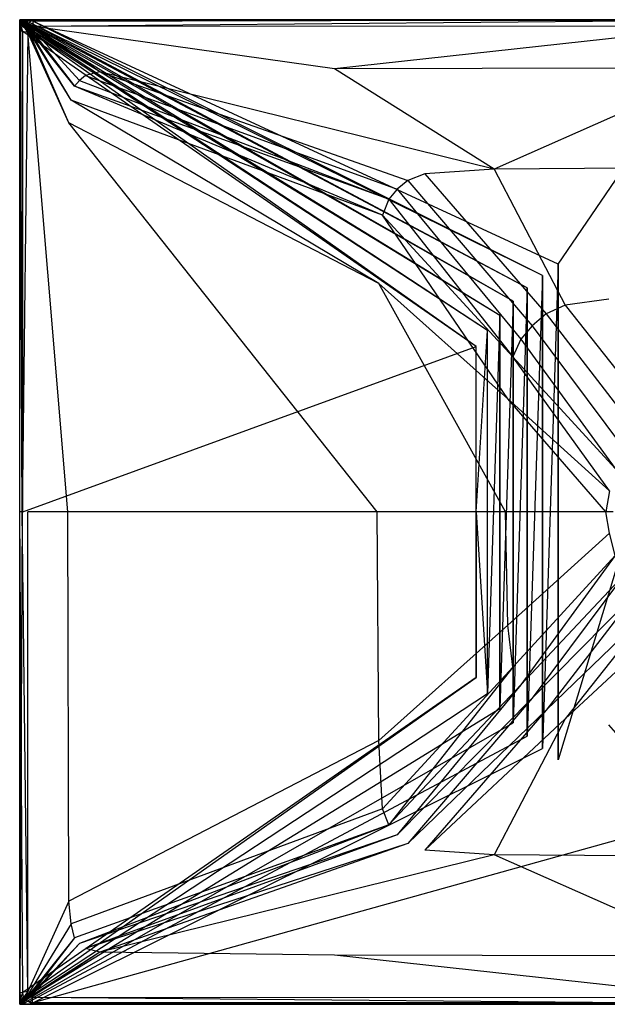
# Model space of a CAD drawing. Extents: x 0 to 1, y -0.7 to 0.
# Tile 1 of 14: x 0 to 0.42, y -0.7 to 0. Entities that reach past the tile are written whole.
import ezdxf

# ---------------------------------------------------------------- set-up
doc = ezdxf.new("R2010")
doc.units = 0
doc.layers.add('L0_GRUPPE_28___REPLACEMTFOREMPT', color=7, linetype='CONTINUOUS')

msp = doc.modelspace()

# ---------------------------------------------------------------- linework, layer by layer
at = {"layer": 'L0_GRUPPE_28___REPLACEMTFOREMPT', "color": 8}
for points, invisible_edges in [([(0, 0, 0.038175), (0.001664, 0, 0.001415), (0, 0, 0.001415), (0, 0, 0.038175)], 13), ([(0.001664, 0, 0.001415), (0, 0, 0.038175), (0.001664, 0, 0.038175), (0.001664, 0, 0.001415)], 14), ([(0, -0.001223, 0.038175), (0, 0, 0.001415), (0, -0.001321, 0.001415), (0, -0.001223, 0.038175)], 13), ([(0, 0, 0.001415), (0, -0.001223, 0.038175), (0, 0, 0.038175), (0, 0, 0.001415)], 14), ([(0, 0, 0.00053), (0.003373, -0.004302, 0.00053), (0, -0.001321, 0.00053), (0, 0, 0.00053)], 13), ([(0.003373, -0.004302, 0.00053), (0, 0, 0.00053), (0.004258, -0.003235, 0.00053), (0.003373, -0.004302, 0.00053)], 14), ([(0.001664, 0, 0.00053), (0.004258, -0.003235, 0.00053), (0, 0, 0.00053), (0.001664, 0, 0.00053)], 13), ([(0, 0, 0.001415), (0, -0.001321, 0.00053), (0, -0.001321, 0.001415), (0, 0, 0.001415)], 13), ([(0, -0.001321, 0.00053), (0, 0, 0.001415), (0, 0, 0.00053), (0, -0.001321, 0.00053)], 14), ([(0, 0, 0.038175), (0, -0.001223, 0.038175), (0, -0.001221, 0.038831), (0, 0, 0.038175)], 14), ([(0.000658, -0.000496, 0.038831), (0, 0, 0.038175), (0, -0.001221, 0.038831), (0.000658, -0.000496, 0.038831)], 14), ([(0, 0, 0.001415), (0.001664, 0, 0.00053), (0, 0, 0.00053), (0, 0, 0.001415)], 13), ([(0.001664, 0, 0.00053), (0, 0, 0.001415), (0.001664, 0, 0.001415), (0.001664, 0, 0.00053)], 14), ([(0.000658, -0.000496, 0.038831), (0.001664, 0, 0.038175), (0, 0, 0.038175), (0.000658, -0.000496, 0.038831)], 14), ([(0.001764, -0.001383, 0.038964), (0.001664, 0, 0.038831), (0.000658, -0.000496, 0.038831), (0.001764, -0.001383, 0.038964)], 14), ([(0.001664, 0, 0.038831), (0.001664, 0, 0.038175), (0.000658, -0.000496, 0.038831), (0.001664, 0, 0.038831)], 14), ([(0.001664, 0, 0.038175), (0.002267, 0, 0.001415), (0.001664, 0, 0.001415), (0.001664, 0, 0.038175)], 13), ([(0.002267, 0, 0.001415), (0.001664, 0, 0.038175), (0.002267, 0, 0.038175), (0.002267, 0, 0.001415)], 14), ([(0.001874, -0.00072, 0.038964), (0.001664, 0, 0.038831), (0.001764, -0.001383, 0.038964), (0.001874, -0.00072, 0.038964)], 14), ([(0.001874, -0.00072, 0.038964), (0.002267, 0, 0.038831), (0.001664, 0, 0.038831), (0.001874, -0.00072, 0.038964)], 13), ([(0.002267, 0, 0.00053), (0.005321, -0.002346, 0.00053), (0.001664, 0, 0.00053), (0.002267, 0, 0.00053)], 13), ([(0.004258, -0.003235, 0.00053), (0.001664, 0, 0.00053), (0.005321, -0.002346, 0.00053), (0.004258, -0.003235, 0.00053)], 14), ([(0.001664, 0, 0.001415), (0.002267, 0, 0.00053), (0.001664, 0, 0.00053), (0.001664, 0, 0.001415)], 13), ([(0.002267, 0, 0.00053), (0.001664, 0, 0.001415), (0.002267, 0, 0.001415), (0.002267, 0, 0.00053)], 14), ([(0.001664, 0, 0.038831), (0.002267, 0, 0.038175), (0.001664, 0, 0.038175), (0.001664, 0, 0.038831)], 13), ([(0.002267, 0, 0.038175), (0.001664, 0, 0.038831), (0.002267, 0, 0.038831), (0.002267, 0, 0.038175)], 14), ([(0.002267, 0, 0.038831), (0.001874, -0.00072, 0.038964), (0.00241, -0.000661, 0.038964), (0.002267, 0, 0.038831)], 14), ([(0.002267, 0, 0.038831), (0.009294, 0, 0.038175), (0.002267, 0, 0.038175), (0.002267, 0, 0.038831)], 13), ([(0.009294, 0, 0.038175), (0.002267, 0, 0.038831), (0.009294, 0, 0.038831), (0.009294, 0, 0.038175)], 14), ([(0.00241, -0.000661, 0.038964), (0.009294, 0, 0.038831), (0.002267, 0, 0.038831), (0.00241, -0.000661, 0.038964)], 13), ([(0.005321, -0.002346, 0.00053), (0.002267, 0, 0.00053), (0.006424, -0.00175, 0.00053), (0.005321, -0.002346, 0.00053)], 14), ([(0.009294, 0, 0.00053), (0.006424, -0.00175, 0.00053), (0.002267, 0, 0.00053), (0.009294, 0, 0.00053)], 13), ([(0.002267, 0, 0.001415), (0.009294, 0, 0.00053), (0.002267, 0, 0.00053), (0.002267, 0, 0.001415)], 13), ([(0.009294, 0, 0.00053), (0.002267, 0, 0.001415), (0.009294, 0, 0.001415), (0.009294, 0, 0.00053)], 14), ([(0.002267, 0, 0.038175), (0.009294, 0, 0.001415), (0.002267, 0, 0.001415), (0.002267, 0, 0.038175)], 13), ([(0.009294, 0, 0.001415), (0.002267, 0, 0.038175), (0.009294, 0, 0.038175), (0.009294, 0, 0.001415)], 14), ([(0.009294, 0, 0.038831), (0.00241, -0.000661, 0.038964), (0.009227, -0.000563, 0.038952), (0.009294, 0, 0.038831)], 14), ([(0.006424, -0.00175, 0.00053), (0.009294, 0, 0.00053), (0.009391, -0.001098, 0.00053), (0.006424, -0.00175, 0.00053)], 14), ([(0.5, -0.000541, 0.039046), (0.009294, 0, 0.038831), (0.009227, -0.000563, 0.038952), (0.5, -0.000541, 0.039046)], 13), ([(0.009294, 0, 0.038175), (0.5, 0, 0.001415), (0.009294, 0, 0.001415), (0.009294, 0, 0.038175)], 13), ([(0.5, 0, 0.001415), (0.009294, 0, 0.038175), (0.5, 0, 0.038277), (0.5, 0, 0.001415)], 14), ([(0.009294, 0, 0.038831), (0.5, -0.000541, 0.039046), (0.5, 0, 0.038936), (0.009294, 0, 0.038831)], 14), ([(0.5, 0, 0.00053), (0.009391, -0.001098, 0.00053), (0.009294, 0, 0.00053), (0.5, 0, 0.00053)], 13), ([(0.009294, 0, 0.001415), (0.5, 0, 0.00053), (0.009294, 0, 0.00053), (0.009294, 0, 0.001415)], 13), ([(0.5, 0, 0.00053), (0.009294, 0, 0.001415), (0.5, 0, 0.001415), (0.5, 0, 0.00053)], 14), ([(0.009294, 0, 0.038831), (0.5, 0, 0.038277), (0.009294, 0, 0.038175), (0.009294, 0, 0.038831)], 13), ([(0.5, 0, 0.038277), (0.009294, 0, 0.038831), (0.5, 0, 0.038936), (0.5, 0, 0.038277)], 14), ([(0.009391, -0.001098, 0.00053), (0.5, 0, 0.00053), (0.5, -0.001098, 0.00053), (0.009391, -0.001098, 0.00053)], 14), ([(0.001173, -0.001431, 0.038964), (0.000658, -0.000496, 0.038831), (0, -0.001221, 0.038831), (0.001173, -0.001431, 0.038964)], 14), ([(0.00088, -0.002284, 0.038964), (0, -0.001221, 0.038831), (0, -0.002151, 0.038831), (0.00088, -0.002284, 0.038964)], 14), ([(0.001173, -0.001431, 0.038964), (0, -0.001221, 0.038831), (0.00088, -0.002284, 0.038964), (0.001173, -0.001431, 0.038964)], 14), ([(0, -0.001221, 0.038831), (0, -0.002151, 0.038175), (0, -0.002151, 0.038831), (0, -0.001221, 0.038831)], 13), ([(0, -0.002151, 0.038175), (0, -0.001221, 0.038831), (0, -0.001223, 0.038175), (0, -0.002151, 0.038175)], 14), ([(0, -0.001223, 0.038175), (0, -0.002151, 0.001415), (0, -0.002151, 0.038175), (0, -0.001223, 0.038175)], 13), ([(0, -0.002151, 0.001415), (0, -0.001223, 0.038175), (0, -0.001321, 0.001415), (0, -0.002151, 0.001415)], 14), ([(0, -0.001321, 0.00053), (0.002784, -0.005401, 0.00053), (0, -0.002151, 0.00053), (0, -0.001321, 0.00053)], 13), ([(0.002784, -0.005401, 0.00053), (0, -0.001321, 0.00053), (0.003373, -0.004302, 0.00053), (0.002784, -0.005401, 0.00053)], 14), ([(0, -0.001321, 0.001415), (0, -0.002151, 0.00053), (0, -0.002151, 0.001415), (0, -0.001321, 0.001415)], 13), ([(0, -0.002151, 0.00053), (0, -0.001321, 0.001415), (0, -0.001321, 0.00053), (0, -0.002151, 0.00053)], 14), ([(0, -0.002151, 0.038175), (0, -0.008195, 0.001415), (0, -0.008195, 0.038175), (0, -0.002151, 0.038175)], 13), ([(0, -0.008195, 0.001415), (0, -0.002151, 0.038175), (0, -0.002151, 0.001415), (0, -0.008195, 0.001415)], 14), ([(0.000752, -0.00814, 0.038952), (0, -0.002151, 0.038831), (0, -0.008195, 0.038831), (0.000752, -0.00814, 0.038952)], 13), ([(0, -0.002151, 0.038831), (0.000752, -0.00814, 0.038952), (0.00088, -0.002284, 0.038964), (0, -0.002151, 0.038831)], 14), ([(0, -0.002151, 0.00053), (0.002229, -0.008281, 0.00053), (0, -0.008195, 0.00053), (0, -0.002151, 0.00053)], 13), ([(0.002229, -0.008281, 0.00053), (0, -0.002151, 0.00053), (0.002784, -0.005401, 0.00053), (0.002229, -0.008281, 0.00053)], 14), ([(0, -0.002151, 0.001415), (0, -0.008195, 0.00053), (0, -0.008195, 0.001415), (0, -0.002151, 0.001415)], 13), ([(0, -0.008195, 0.00053), (0, -0.002151, 0.001415), (0, -0.002151, 0.00053), (0, -0.008195, 0.00053)], 14), ([(0, -0.002151, 0.038831), (0, -0.008195, 0.038175), (0, -0.008195, 0.038831), (0, -0.002151, 0.038831)], 13), ([(0, -0.008195, 0.038175), (0, -0.002151, 0.038831), (0, -0.002151, 0.038175), (0, -0.008195, 0.038175)], 14), ([(0.001764, -0.001383, 0.038964), (0.000658, -0.000496, 0.038831), (0.001173, -0.001431, 0.038964), (0.001764, -0.001383, 0.038964)], 14), ([(0.005742, -0.009108, 0.039895), (0.00088, -0.002284, 0.038964), (0.000752, -0.00814, 0.038952), (0.005742, -0.009108, 0.039895)], 13), ([(0.006349, -0.007665, 0.04), (0.001173, -0.001431, 0.038964), (0.00088, -0.002284, 0.038964), (0.006349, -0.007665, 0.04)], 14), ([(0.00088, -0.002284, 0.038964), (0.005742, -0.009108, 0.039895), (0.006349, -0.007665, 0.04), (0.00088, -0.002284, 0.038964)], 14), ([(0.006766, -0.006928, 0.04), (0.001764, -0.001383, 0.038964), (0.001173, -0.001431, 0.038964), (0.006766, -0.006928, 0.04)], 14), ([(0.006766, -0.006928, 0.04), (0.001173, -0.001431, 0.038964), (0.006349, -0.007665, 0.04), (0.006766, -0.006928, 0.04)], 14), ([(0.007391, -0.006297, 0.04), (0.001874, -0.00072, 0.038964), (0.001764, -0.001383, 0.038964), (0.007391, -0.006297, 0.04)], 14), ([(0.007391, -0.006297, 0.04), (0.001764, -0.001383, 0.038964), (0.006766, -0.006928, 0.04), (0.007391, -0.006297, 0.04)], 14), ([(0.008022, -0.005767, 0.04), (0.00241, -0.000661, 0.038964), (0.001874, -0.00072, 0.038964), (0.008022, -0.005767, 0.04)], 14), ([(0.008022, -0.005767, 0.04), (0.001874, -0.00072, 0.038964), (0.007391, -0.006297, 0.04), (0.008022, -0.005767, 0.04)], 14), ([(0.002784, -0.005401, 0.00053), (0.324113, -0.232226, 0.00053), (0.002229, -0.008281, 0.00053), (0.002784, -0.005401, 0.00053)], 13), ([(0.009227, -0.000563, 0.038952), (0.00241, -0.000661, 0.038964), (0.00876, -0.005347, 0.04), (0.009227, -0.000563, 0.038952)], 14), ([(0.00876, -0.005347, 0.04), (0.00241, -0.000661, 0.038964), (0.008022, -0.005767, 0.04), (0.00876, -0.005347, 0.04)], 14), ([(0.003373, -0.004302, 0.00053), (0.332176, -0.220949, 0.00053), (0.002784, -0.005401, 0.00053), (0.003373, -0.004302, 0.00053)], 13), ([(0.324113, -0.232226, 0.00053), (0.002784, -0.005401, 0.00053), (0.332176, -0.220949, 0.00053), (0.324113, -0.232226, 0.00053)], 14), ([(0.004258, -0.003235, 0.00053), (0.340957, -0.210226, 0.00053), (0.003373, -0.004302, 0.00053), (0.004258, -0.003235, 0.00053)], 13), ([(0.332176, -0.220949, 0.00053), (0.003373, -0.004302, 0.00053), (0.340957, -0.210226, 0.00053), (0.332176, -0.220949, 0.00053)], 14), ([(0.005321, -0.002346, 0.00053), (0.350419, -0.2001, 0.00053), (0.004258, -0.003235, 0.00053), (0.005321, -0.002346, 0.00053)], 13), ([(0.340957, -0.210226, 0.00053), (0.004258, -0.003235, 0.00053), (0.350419, -0.2001, 0.00053), (0.340957, -0.210226, 0.00053)], 14), ([(0.006424, -0.00175, 0.00053), (0.360521, -0.190617, 0.00053), (0.005321, -0.002346, 0.00053), (0.006424, -0.00175, 0.00053)], 13), ([(0.350419, -0.2001, 0.00053), (0.005321, -0.002346, 0.00053), (0.360521, -0.190617, 0.00053), (0.350419, -0.2001, 0.00053)], 14), ([(0.03653, -0.05716, 0.03646), (0.006766, -0.006928, 0.04), (0.006349, -0.007665, 0.04), (0.03653, -0.05716, 0.03646)], 14), ([(0.009391, -0.001098, 0.00053), (0.371221, -0.181816, 0.00053), (0.006424, -0.00175, 0.00053), (0.009391, -0.001098, 0.00053)], 13), ([(0.360521, -0.190617, 0.00053), (0.006424, -0.00175, 0.00053), (0.371221, -0.181816, 0.00053), (0.360521, -0.190617, 0.00053)], 14), ([(0.038989, -0.047144, 0.036473), (0.007391, -0.006297, 0.04), (0.006766, -0.006928, 0.04), (0.038989, -0.047144, 0.036473)], 13), ([(0.038989, -0.047144, 0.036473), (0.006766, -0.006928, 0.04), (0.03653, -0.05716, 0.03646), (0.038989, -0.047144, 0.036473)], 14), ([(0.042409, -0.043116, 0.036475), (0.008022, -0.005767, 0.04), (0.007391, -0.006297, 0.04), (0.042409, -0.043116, 0.036475)], 13), ([(0.007391, -0.006297, 0.04), (0.038989, -0.047144, 0.036473), (0.042409, -0.043116, 0.036475), (0.007391, -0.006297, 0.04)], 14), ([(0.057021, -0.036957, 0.036497), (0.00876, -0.005347, 0.04), (0.008022, -0.005767, 0.04), (0.057021, -0.036957, 0.036497)], 14), ([(0.008022, -0.005767, 0.04), (0.042409, -0.043116, 0.036475), (0.046634, -0.039628, 0.036472), (0.008022, -0.005767, 0.04)], 14), ([(0.057021, -0.036957, 0.036497), (0.008022, -0.005767, 0.04), (0.046634, -0.039628, 0.036472), (0.057021, -0.036957, 0.036497)], 14), ([(0.010101, -0.004734, 0.039896), (0.009227, -0.000563, 0.038952), (0.00876, -0.005347, 0.04), (0.010101, -0.004734, 0.039896)], 14), ([(0.057021, -0.036957, 0.036497), (0.010101, -0.004734, 0.039896), (0.00876, -0.005347, 0.04), (0.057021, -0.036957, 0.036497)], 14), ([(0.5, -0.000541, 0.039046), (0.009227, -0.000563, 0.038952), (0.010101, -0.004734, 0.039896), (0.5, -0.000541, 0.039046)], 14), ([(0.371221, -0.181816, 0.00053), (0.009391, -0.001098, 0.00053), (0.382472, -0.173736, 0.00053), (0.371221, -0.181816, 0.00053)], 14), ([(0.5, -0.001098, 0.00053), (0.382472, -0.173736, 0.00053), (0.009391, -0.001098, 0.00053), (0.5, -0.001098, 0.00053)], 13), ([(0.5, -0.000541, 0.039046), (0.010101, -0.004734, 0.039896), (0.5, -0.004525, 0.039896), (0.5, -0.000541, 0.039046)], 14), ([(0.5, -0.004525, 0.039896), (0.010101, -0.004734, 0.039896), (0.22349, -0.035036, 0.036461), (0.5, -0.004525, 0.039896)], 14), ([(0.22349, -0.035036, 0.036461), (0.010101, -0.004734, 0.039896), (0.057021, -0.036957, 0.036497), (0.22349, -0.035036, 0.036461)], 14), ([(0.5, -0.004525, 0.039896), (0.22349, -0.035036, 0.036461), (0.5, -0.034205, 0.036459), (0.5, -0.004525, 0.039896)], 14), ([(0.382472, -0.173736, 0.00053), (0.5, -0.001098, 0.00053), (0.5, -0.138006, 0.00053), (0.382472, -0.173736, 0.00053)], 14), ([(0.001683, -0.349995, 0.038952), (0.000752, -0.00814, 0.038952), (0, -0.008195, 0.038831), (0.001683, -0.349995, 0.038952)], 14), ([(0.001683, -0.349995, 0.038952), (0, -0.008195, 0.038831), (0, -0.349995, 0.038831), (0.001683, -0.349995, 0.038952)], 14), ([(0, -0.008195, 0.038175), (0, -0.349995, 0.001415), (0, -0.349995, 0.038174), (0, -0.008195, 0.038175)], 13), ([(0, -0.349995, 0.001415), (0, -0.008195, 0.038175), (0, -0.008195, 0.001415), (0, -0.349995, 0.001415)], 14), ([(0, -0.008195, 0.00053), (0.002229, -0.349995, 0.00053), (0, -0.349995, 0.00053), (0, -0.008195, 0.00053)], 13), ([(0.002229, -0.349995, 0.00053), (0, -0.008195, 0.00053), (0.002229, -0.008281, 0.00053), (0.002229, -0.349995, 0.00053)], 14), ([(0, -0.008195, 0.001415), (0, -0.349995, 0.00053), (0, -0.349995, 0.001415), (0, -0.008195, 0.001415)], 13), ([(0, -0.349995, 0.00053), (0, -0.008195, 0.001415), (0, -0.008195, 0.00053), (0, -0.349995, 0.00053)], 14), ([(0, -0.008195, 0.038831), (0, -0.349995, 0.038174), (0, -0.349995, 0.038831), (0, -0.008195, 0.038831)], 13), ([(0, -0.349995, 0.038174), (0, -0.008195, 0.038831), (0, -0.008195, 0.038175), (0, -0.349995, 0.038174)], 14), ([(0.005742, -0.009108, 0.039895), (0.000752, -0.00814, 0.038952), (0.001683, -0.349995, 0.038952), (0.005742, -0.009108, 0.039895)], 14), ([(0.005742, -0.009108, 0.039895), (0.001683, -0.349995, 0.038952), (0.005734, -0.349995, 0.039895), (0.005742, -0.009108, 0.039895)], 14), ([(0.324113, -0.232226, 0.00053), (0.002229, -0.349995, 0.00053), (0.002229, -0.008281, 0.00053), (0.324113, -0.232226, 0.00053)], 13), ([(0.034251, -0.349995, 0.036396), (0.005742, -0.009108, 0.039895), (0.005734, -0.349995, 0.039895), (0.034251, -0.349995, 0.036396)], 14), ([(0.0349, -0.073375, 0.036397), (0.006349, -0.007665, 0.04), (0.005742, -0.009108, 0.039895), (0.0349, -0.073375, 0.036397)], 14), ([(0.0349, -0.073375, 0.036397), (0.005742, -0.009108, 0.039895), (0.034251, -0.349995, 0.036396), (0.0349, -0.073375, 0.036397)], 14), ([(0.03653, -0.05716, 0.03646), (0.006349, -0.007665, 0.04), (0.0349, -0.073375, 0.036397), (0.03653, -0.05716, 0.03646)], 14), ([(0.5, -0.034205, 0.036459), (0.22349, -0.035036, 0.036461), (0.336896, -0.106317, 0.033264), (0.5, -0.034205, 0.036459)], 14), ([(0.5, -0.034205, 0.036459), (0.336896, -0.106317, 0.033264), (0.5, -0.104899, 0.033261), (0.5, -0.034205, 0.036459)], 14), ([(0.268149, -0.120516, 0.033193), (0.046634, -0.039628, 0.036472), (0.042409, -0.043116, 0.036475), (0.268149, -0.120516, 0.033193)], 13), ([(0.275701, -0.114278, 0.033188), (0.057021, -0.036957, 0.036497), (0.046634, -0.039628, 0.036472), (0.275701, -0.114278, 0.033188)], 13), ([(0.046634, -0.039628, 0.036472), (0.268149, -0.120516, 0.033193), (0.275701, -0.114278, 0.033188), (0.046634, -0.039628, 0.036472)], 14), ([(0.336896, -0.106317, 0.033264), (0.22349, -0.035036, 0.036461), (0.057021, -0.036957, 0.036497), (0.336896, -0.106317, 0.033264)], 14), ([(0.057021, -0.036957, 0.036497), (0.275701, -0.114278, 0.033188), (0.287742, -0.109556, 0.033248), (0.057021, -0.036957, 0.036497)], 14), ([(0.336896, -0.106317, 0.033264), (0.057021, -0.036957, 0.036497), (0.287742, -0.109556, 0.033248), (0.336896, -0.106317, 0.033264)], 14), ([(0.257794, -0.138998, 0.033179), (0.038989, -0.047144, 0.036473), (0.03653, -0.05716, 0.03646), (0.257794, -0.138998, 0.033179)], 14), ([(0.2621, -0.127699, 0.033189), (0.042409, -0.043116, 0.036475), (0.038989, -0.047144, 0.036473), (0.2621, -0.127699, 0.033189)], 13), ([(0.2621, -0.127699, 0.033189), (0.038989, -0.047144, 0.036473), (0.257794, -0.138998, 0.033179), (0.2621, -0.127699, 0.033189)], 14), ([(0.042409, -0.043116, 0.036475), (0.2621, -0.127699, 0.033189), (0.268149, -0.120516, 0.033193), (0.042409, -0.043116, 0.036475)], 14), ([(0.255087, -0.187439, 0.033141), (0.03653, -0.05716, 0.03646), (0.0349, -0.073375, 0.036397), (0.255087, -0.187439, 0.033141)], 14), ([(0.257794, -0.138998, 0.033179), (0.03653, -0.05716, 0.03646), (0.255087, -0.187439, 0.033141), (0.257794, -0.138998, 0.033179)], 14), ([(0.253924, -0.349995, 0.033138), (0.0349, -0.073375, 0.036397), (0.034251, -0.349995, 0.036396), (0.253924, -0.349995, 0.033138)], 14), ([(0.255087, -0.187439, 0.033141), (0.0349, -0.073375, 0.036397), (0.253924, -0.349995, 0.033138), (0.255087, -0.187439, 0.033141)], 14), ([(0.5, -0.104899, 0.033261), (0.336896, -0.106317, 0.033264), (0.418414, -0.198706, 0.030831), (0.5, -0.104899, 0.033261)], 14), ([(0.374011, -0.209219, 0.030686), (0.287742, -0.109556, 0.033248), (0.275701, -0.114278, 0.033188), (0.374011, -0.209219, 0.030686)], 13), ([(0.387523, -0.202948, 0.030773), (0.336896, -0.106317, 0.033264), (0.287742, -0.109556, 0.033248), (0.387523, -0.202948, 0.030773)], 13), ([(0.287742, -0.109556, 0.033248), (0.374011, -0.209219, 0.030686), (0.387523, -0.202948, 0.030773), (0.287742, -0.109556, 0.033248)], 14), ([(0.336896, -0.106317, 0.033264), (0.387523, -0.202948, 0.030773), (0.418414, -0.198706, 0.030831), (0.336896, -0.106317, 0.033264)], 14), ([(0.363939, -0.217595, 0.030693), (0.275701, -0.114278, 0.033188), (0.268149, -0.120516, 0.033193), (0.363939, -0.217595, 0.030693)], 13), ([(0.275701, -0.114278, 0.033188), (0.363939, -0.217595, 0.030693), (0.374011, -0.209219, 0.030686), (0.275701, -0.114278, 0.033188)], 14), ([(0.355866, -0.227156, 0.030687), (0.268149, -0.120516, 0.033193), (0.2621, -0.127699, 0.033189), (0.355866, -0.227156, 0.030687)], 13), ([(0.268149, -0.120516, 0.033193), (0.355866, -0.227156, 0.030687), (0.363939, -0.217595, 0.030693), (0.268149, -0.120516, 0.033193)], 14), ([(0.35016, -0.239628, 0.030682), (0.2621, -0.127699, 0.033189), (0.257794, -0.138998, 0.033179), (0.35016, -0.239628, 0.030682)], 13), ([(0.2621, -0.127699, 0.033189), (0.35016, -0.239628, 0.030682), (0.355866, -0.227156, 0.030687), (0.2621, -0.127699, 0.033189)], 14), ([(0.346652, -0.26945, 0.030662), (0.257794, -0.138998, 0.033179), (0.255087, -0.187439, 0.033141), (0.346652, -0.26945, 0.030662)], 14), ([(0.35016, -0.239628, 0.030682), (0.257794, -0.138998, 0.033179), (0.346652, -0.26945, 0.030662), (0.35016, -0.239628, 0.030682)], 14), ([(0.382472, -0.526255, 0.00053), (0.382472, -0.173736, 0.00053), (0.5, -0.138006, 0.00053), (0.382472, -0.526255, 0.00053)], 10), ([(0.382472, -0.526255, 0.00053), (0.5, -0.138006, 0.00053), (0.5, -0.561985, 0.00053), (0.382472, -0.526255, 0.00053)], 13), ([(0.371221, -0.518174, 0.00053), (0.371221, -0.181816, 0.00053), (0.382472, -0.173736, 0.00053), (0.371221, -0.518174, 0.00053)], 10), ([(0.371221, -0.518174, 0.00053), (0.382472, -0.173736, 0.00053), (0.382472, -0.526255, 0.00053), (0.371221, -0.518174, 0.00053)], 13), ([(0.360521, -0.509374, 0.00053), (0.360521, -0.190617, 0.00053), (0.371221, -0.181816, 0.00053), (0.360521, -0.509374, 0.00053)], 10), ([(0.360521, -0.509374, 0.00053), (0.371221, -0.181816, 0.00053), (0.371221, -0.518174, 0.00053), (0.360521, -0.509374, 0.00053)], 13), ([(0.345034, -0.349995, 0.030657), (0.255087, -0.187439, 0.033141), (0.253924, -0.349995, 0.033138), (0.345034, -0.349995, 0.030657)], 14), ([(0.346652, -0.26945, 0.030662), (0.255087, -0.187439, 0.033141), (0.345034, -0.349995, 0.030657), (0.346652, -0.26945, 0.030662)], 14), ([(0.350419, -0.49989, 0.00053), (0.350419, -0.2001, 0.00053), (0.360521, -0.190617, 0.00053), (0.350419, -0.49989, 0.00053)], 10), ([(0.350419, -0.49989, 0.00053), (0.360521, -0.190617, 0.00053), (0.360521, -0.509374, 0.00053), (0.350419, -0.49989, 0.00053)], 13), ([(0.340957, -0.489765, 0.00053), (0.340957, -0.210226, 0.00053), (0.350419, -0.2001, 0.00053), (0.340957, -0.489765, 0.00053)], 10), ([(0.340957, -0.489765, 0.00053), (0.350419, -0.2001, 0.00053), (0.350419, -0.49989, 0.00053), (0.340957, -0.489765, 0.00053)], 13), ([(0.451437, -0.283951, 0.028717), (0.387523, -0.202948, 0.030773), (0.374011, -0.209219, 0.030686), (0.451437, -0.283951, 0.028717)], 13), ([(0.466268, -0.276553, 0.028821), (0.418414, -0.198706, 0.030831), (0.387523, -0.202948, 0.030773), (0.466268, -0.276553, 0.028821)], 13), ([(0.387523, -0.202948, 0.030773), (0.451437, -0.283951, 0.028717), (0.466268, -0.276553, 0.028821), (0.387523, -0.202948, 0.030773)], 14), ([(0.439493, -0.294447, 0.028717), (0.374011, -0.209219, 0.030686), (0.363939, -0.217595, 0.030693), (0.439493, -0.294447, 0.028717)], 13), ([(0.374011, -0.209219, 0.030686), (0.439493, -0.294447, 0.028717), (0.451437, -0.283951, 0.028717), (0.374011, -0.209219, 0.030686)], 14), ([(0.332176, -0.479041, 0.00053), (0.332176, -0.220949, 0.00053), (0.340957, -0.210226, 0.00053), (0.332176, -0.479041, 0.00053)], 10), ([(0.332176, -0.479041, 0.00053), (0.340957, -0.210226, 0.00053), (0.340957, -0.489765, 0.00053), (0.332176, -0.479041, 0.00053)], 13), ([(0.332176, -0.220949, 0.00053), (0.324116, -0.349995, 0.00053), (0.324113, -0.232226, 0.00053), (0.332176, -0.220949, 0.00053)], 13), ([(0.332176, -0.479041, 0.00053), (0.324116, -0.349995, 0.00053), (0.332176, -0.220949, 0.00053), (0.332176, -0.479041, 0.00053)], 13), ([(0.429638, -0.305643, 0.028717), (0.363939, -0.217595, 0.030693), (0.355866, -0.227156, 0.030687), (0.429638, -0.305643, 0.028717)], 13), ([(0.363939, -0.217595, 0.030693), (0.429638, -0.305643, 0.028717), (0.439493, -0.294447, 0.028717), (0.363939, -0.217595, 0.030693)], 14), ([(0.42287, -0.319038, 0.028717), (0.355866, -0.227156, 0.030687), (0.35016, -0.239628, 0.030682), (0.42287, -0.319038, 0.028717)], 13), ([(0.355866, -0.227156, 0.030687), (0.42287, -0.319038, 0.028717), (0.429638, -0.305643, 0.028717), (0.355866, -0.227156, 0.030687)], 14), ([(0.002229, -0.349995, 0.00053), (0.324113, -0.232226, 0.00053), (0.324116, -0.349995, 0.00053), (0.002229, -0.349995, 0.00053)], 14), ([(0.418988, -0.334933, 0.028717), (0.35016, -0.239628, 0.030682), (0.346652, -0.26945, 0.030662), (0.418988, -0.334933, 0.028717)], 14), ([(0.42287, -0.319038, 0.028717), (0.35016, -0.239628, 0.030682), (0.418988, -0.334933, 0.028717), (0.42287, -0.319038, 0.028717)], 14), ([(0.4163, -0.349995, 0.028717), (0.346652, -0.26945, 0.030662), (0.345034, -0.349995, 0.030657), (0.4163, -0.349995, 0.028717)], 14), ([(0.418988, -0.334933, 0.028717), (0.346652, -0.26945, 0.030662), (0.4163, -0.349995, 0.028717), (0.418988, -0.334933, 0.028717)], 14), ([(0.421576, -0.349995, 0.028612), (0.418988, -0.334933, 0.028717), (0.4163, -0.349995, 0.028717), (0.421576, -0.349995, 0.028612)], 13), ([(0.001683, -0.349995, 0.038952), (0, -0.691805, 0.038301), (0.000752, -0.69186, 0.038422), (0.001683, -0.349995, 0.038952)], 14), ([(0.001683, -0.349995, 0.038952), (0, -0.349995, 0.038831), (0, -0.691805, 0.038301), (0.001683, -0.349995, 0.038952)], 14), ([(0, -0.349995, 0.038831), (0, -0.691805, 0.037645), (0, -0.691805, 0.038301), (0, -0.349995, 0.038831)], 13), ([(0, -0.691805, 0.037645), (0, -0.349995, 0.038831), (0, -0.349995, 0.038174), (0, -0.691805, 0.037645)], 14), ([(0, -0.349995, 0.038174), (0, -0.691805, 0.000885), (0, -0.691805, 0.037645), (0, -0.349995, 0.038174)], 13), ([(0, -0.691805, 0.000885), (0, -0.349995, 0.038174), (0, -0.349995, 0.001415), (0, -0.691805, 0.000885)], 14), ([(0, -0.349995, 0.00053), (0.002229, -0.691719), (0, -0.691805), (0, -0.349995, 0.00053)], 13), ([(0.002229, -0.691719), (0, -0.349995, 0.00053), (0.002229, -0.349995, 0.00053), (0.002229, -0.691719)], 14), ([(0, -0.349995, 0.001415), (0, -0.691805), (0, -0.691805, 0.000885), (0, -0.349995, 0.001415)], 13), ([(0, -0.691805), (0, -0.349995, 0.001415), (0, -0.349995, 0.00053), (0, -0.691805)], 14), ([(0.005742, -0.690892, 0.039365), (0.001683, -0.349995, 0.038952), (0.000752, -0.69186, 0.038422), (0.005742, -0.690892, 0.039365)], 14), ([(0.005742, -0.690892, 0.039365), (0.005734, -0.349995, 0.039895), (0.001683, -0.349995, 0.038952), (0.005742, -0.690892, 0.039365)], 14), ([(0.324116, -0.349995, 0.00053), (0.324113, -0.467765, 0.00053), (0.002229, -0.349995, 0.00053), (0.324116, -0.349995, 0.00053)], 14), ([(0.324113, -0.467765, 0.00053), (0.002229, -0.691719), (0.002229, -0.349995, 0.00053), (0.324113, -0.467765, 0.00053)], 14), ([(0.034251, -0.349995, 0.036396), (0.005734, -0.349995, 0.039895), (0.005742, -0.690892, 0.039365), (0.034251, -0.349995, 0.036396)], 14), ([(0.0349, -0.626615, 0.036397), (0.034251, -0.349995, 0.036396), (0.005742, -0.690892, 0.039365), (0.0349, -0.626615, 0.036397)], 14), ([(0.253924, -0.349995, 0.033138), (0.034251, -0.349995, 0.036396), (0.0349, -0.626615, 0.036397), (0.253924, -0.349995, 0.033138)], 14), ([(0.255087, -0.512552, 0.033141), (0.253924, -0.349995, 0.033138), (0.0349, -0.626615, 0.036397), (0.255087, -0.512552, 0.033141)], 14), ([(0.345034, -0.349995, 0.030657), (0.253924, -0.349995, 0.033138), (0.255087, -0.512552, 0.033141), (0.345034, -0.349995, 0.030657)], 14), ([(0.346652, -0.43054, 0.030662), (0.345034, -0.349995, 0.030657), (0.255087, -0.512552, 0.033141), (0.346652, -0.43054, 0.030662)], 14), ([(0.324116, -0.349995, 0.00053), (0.332176, -0.479041, 0.00053), (0.324113, -0.467765, 0.00053), (0.324116, -0.349995, 0.00053)], 10), ([(0.4163, -0.349995, 0.028717), (0.345034, -0.349995, 0.030657), (0.346652, -0.43054, 0.030662), (0.4163, -0.349995, 0.028717)], 14), ([(0.418988, -0.365058, 0.028717), (0.4163, -0.349995, 0.028717), (0.346652, -0.43054, 0.030662), (0.418988, -0.365058, 0.028717)], 14), ([(0.418988, -0.365058, 0.028717), (0.421576, -0.349995, 0.028612), (0.4163, -0.349995, 0.028717), (0.418988, -0.365058, 0.028717)], 13), ([(0.418988, -0.365058, 0.028717), (0.346652, -0.43054, 0.030662), (0.35016, -0.460363, 0.030682), (0.418988, -0.365058, 0.028717)], 14), ([(0.42287, -0.380952, 0.028717), (0.418988, -0.365058, 0.028717), (0.35016, -0.460363, 0.030682), (0.42287, -0.380952, 0.028717)], 14), ([(0.355866, -0.472835, 0.030687), (0.42287, -0.380952, 0.028717), (0.35016, -0.460363, 0.030682), (0.355866, -0.472835, 0.030687)], 13), ([(0.42287, -0.380952, 0.028717), (0.355866, -0.472835, 0.030687), (0.429638, -0.394348, 0.028717), (0.42287, -0.380952, 0.028717)], 14), ([(0.363939, -0.482396, 0.030693), (0.429638, -0.394348, 0.028717), (0.355866, -0.472835, 0.030687), (0.363939, -0.482396, 0.030693)], 13), ([(0.429638, -0.394348, 0.028717), (0.363939, -0.482396, 0.030693), (0.439493, -0.405544, 0.028717), (0.429638, -0.394348, 0.028717)], 14), ([(0.374011, -0.490772, 0.030686), (0.439493, -0.405544, 0.028717), (0.363939, -0.482396, 0.030693), (0.374011, -0.490772, 0.030686)], 13), ([(0.439493, -0.405544, 0.028717), (0.374011, -0.490772, 0.030686), (0.451437, -0.41604, 0.028717), (0.439493, -0.405544, 0.028717)], 14), ([(0.387523, -0.497043, 0.030773), (0.451437, -0.41604, 0.028717), (0.374011, -0.490772, 0.030686), (0.387523, -0.497043, 0.030773)], 13), ([(0.451437, -0.41604, 0.028717), (0.387523, -0.497043, 0.030773), (0.466268, -0.423438, 0.028821), (0.451437, -0.41604, 0.028717)], 14), ([(0.418414, -0.501285, 0.030831), (0.466268, -0.423438, 0.028821), (0.387523, -0.497043, 0.030773), (0.418414, -0.501285, 0.030831)], 13), ([(0.346652, -0.43054, 0.030662), (0.255087, -0.512552, 0.033141), (0.257794, -0.560992, 0.033179), (0.346652, -0.43054, 0.030662)], 14), ([(0.35016, -0.460363, 0.030682), (0.346652, -0.43054, 0.030662), (0.257794, -0.560992, 0.033179), (0.35016, -0.460363, 0.030682)], 14), ([(0.2621, -0.572292, 0.033189), (0.35016, -0.460363, 0.030682), (0.257794, -0.560992, 0.033179), (0.2621, -0.572292, 0.033189)], 13), ([(0.35016, -0.460363, 0.030682), (0.2621, -0.572292, 0.033189), (0.355866, -0.472835, 0.030687), (0.35016, -0.460363, 0.030682)], 14), ([(0.324113, -0.467765, 0.00053), (0.002784, -0.694599), (0.002229, -0.691719), (0.324113, -0.467765, 0.00053)], 13), ([(0.002784, -0.694599), (0.324113, -0.467765, 0.00053), (0.332176, -0.479041, 0.00053), (0.002784, -0.694599)], 14), ([(0.268149, -0.579474, 0.033193), (0.355866, -0.472835, 0.030687), (0.2621, -0.572292, 0.033189), (0.268149, -0.579474, 0.033193)], 13), ([(0.355866, -0.472835, 0.030687), (0.268149, -0.579474, 0.033193), (0.363939, -0.482396, 0.030693), (0.355866, -0.472835, 0.030687)], 14), ([(0.332176, -0.479041, 0.00053), (0.003373, -0.695698), (0.002784, -0.694599), (0.332176, -0.479041, 0.00053)], 13), ([(0.003373, -0.695698), (0.332176, -0.479041, 0.00053), (0.340957, -0.489765, 0.00053), (0.003373, -0.695698)], 14), ([(0.275701, -0.585712, 0.033188), (0.363939, -0.482396, 0.030693), (0.268149, -0.579474, 0.033193), (0.275701, -0.585712, 0.033188)], 13), ([(0.363939, -0.482396, 0.030693), (0.275701, -0.585712, 0.033188), (0.374011, -0.490772, 0.030686), (0.363939, -0.482396, 0.030693)], 14), ([(0.340957, -0.489765, 0.00053), (0.004258, -0.696765), (0.003373, -0.695698), (0.340957, -0.489765, 0.00053)], 13), ([(0.004258, -0.696765), (0.340957, -0.489765, 0.00053), (0.350419, -0.49989, 0.00053), (0.004258, -0.696765)], 14), ([(0.287742, -0.590435, 0.033248), (0.374011, -0.490772, 0.030686), (0.275701, -0.585712, 0.033188), (0.287742, -0.590435, 0.033248)], 13), ([(0.374011, -0.490772, 0.030686), (0.287742, -0.590435, 0.033248), (0.387523, -0.497043, 0.030773), (0.374011, -0.490772, 0.030686)], 14), ([(0.350419, -0.49989, 0.00053), (0.005321, -0.697654), (0.004258, -0.696765), (0.350419, -0.49989, 0.00053)], 13), ([(0.005321, -0.697654), (0.350419, -0.49989, 0.00053), (0.360521, -0.509374, 0.00053), (0.005321, -0.697654)], 14), ([(0.336896, -0.593673, 0.033264), (0.387523, -0.497043, 0.030773), (0.287742, -0.590435, 0.033248), (0.336896, -0.593673, 0.033264)], 13), ([(0.387523, -0.497043, 0.030773), (0.336896, -0.593673, 0.033264), (0.418414, -0.501285, 0.030831), (0.387523, -0.497043, 0.030773)], 14), ([(0.5, -0.595092, 0.033261), (0.418414, -0.501285, 0.030831), (0.336896, -0.593673, 0.033264), (0.5, -0.595092, 0.033261)], 14), ([(0.360521, -0.509374, 0.00053), (0.006424, -0.69825), (0.005321, -0.697654), (0.360521, -0.509374, 0.00053)], 13), ([(0.006424, -0.69825), (0.360521, -0.509374, 0.00053), (0.371221, -0.518174, 0.00053), (0.006424, -0.69825)], 14), ([(0.255087, -0.512552, 0.033141), (0.0349, -0.626615, 0.036397), (0.03653, -0.64284, 0.03593), (0.255087, -0.512552, 0.033141)], 14), ([(0.257794, -0.560992, 0.033179), (0.255087, -0.512552, 0.033141), (0.03653, -0.64284, 0.03593), (0.257794, -0.560992, 0.033179)], 14), ([(0.371221, -0.518174, 0.00053), (0.009391, -0.698902), (0.006424, -0.69825), (0.371221, -0.518174, 0.00053)], 13), ([(0.009391, -0.698902), (0.371221, -0.518174, 0.00053), (0.382472, -0.526255, 0.00053), (0.009391, -0.698902)], 14), ([(0.5, -0.561985, 0.00053), (0.009391, -0.698902), (0.382472, -0.526255, 0.00053), (0.5, -0.561985, 0.00053)], 14), ([(0.5, -0.698902), (0.009391, -0.698902), (0.5, -0.561985, 0.00053), (0.5, -0.698902)], 14), ([(0.257794, -0.560992, 0.033179), (0.03653, -0.64284, 0.03593), (0.038989, -0.652856, 0.035943), (0.257794, -0.560992, 0.033179)], 14), ([(0.2621, -0.572292, 0.033189), (0.257794, -0.560992, 0.033179), (0.038989, -0.652856, 0.035943), (0.2621, -0.572292, 0.033189)], 14), ([(0.042409, -0.656884, 0.035945), (0.2621, -0.572292, 0.033189), (0.038989, -0.652856, 0.035943), (0.042409, -0.656884, 0.035945)], 13), ([(0.2621, -0.572292, 0.033189), (0.042409, -0.656884, 0.035945), (0.268149, -0.579474, 0.033193), (0.2621, -0.572292, 0.033189)], 14), ([(0.046634, -0.660372, 0.035943), (0.268149, -0.579474, 0.033193), (0.042409, -0.656884, 0.035945), (0.046634, -0.660372, 0.035943)], 13), ([(0.268149, -0.579474, 0.033193), (0.046634, -0.660372, 0.035943), (0.275701, -0.585712, 0.033188), (0.268149, -0.579474, 0.033193)], 14), ([(0.057021, -0.663043, 0.035967), (0.275701, -0.585712, 0.033188), (0.046634, -0.660372, 0.035943), (0.057021, -0.663043, 0.035967)], 13), ([(0.275701, -0.585712, 0.033188), (0.057021, -0.663043, 0.035967), (0.287742, -0.590435, 0.033248), (0.275701, -0.585712, 0.033188)], 14), ([(0.336896, -0.593673, 0.033264), (0.287742, -0.590435, 0.033248), (0.057021, -0.663043, 0.035967), (0.336896, -0.593673, 0.033264)], 14), ([(0.336896, -0.593673, 0.033264), (0.057021, -0.663043, 0.035967), (0.22349, -0.664964, 0.035931), (0.336896, -0.593673, 0.033264)], 14), ([(0.5, -0.665795, 0.035929), (0.336896, -0.593673, 0.033264), (0.22349, -0.664964, 0.035931), (0.5, -0.665795, 0.035929)], 14), ([(0.5, -0.595092, 0.033261), (0.336896, -0.593673, 0.033264), (0.5, -0.665795, 0.035929), (0.5, -0.595092, 0.033261)], 14), ([(0.0349, -0.626615, 0.036397), (0.005742, -0.690892, 0.039365), (0.006349, -0.692335, 0.03947), (0.0349, -0.626615, 0.036397)], 14), ([(0.03653, -0.64284, 0.03593), (0.0349, -0.626615, 0.036397), (0.006349, -0.692335, 0.03947), (0.03653, -0.64284, 0.03593)], 14), ([(0.03653, -0.64284, 0.03593), (0.006349, -0.692335, 0.03947), (0.006766, -0.693072, 0.03947), (0.03653, -0.64284, 0.03593)], 14), ([(0.038989, -0.652856, 0.035943), (0.03653, -0.64284, 0.03593), (0.006766, -0.693072, 0.03947), (0.038989, -0.652856, 0.035943)], 14), ([(0.007391, -0.693703, 0.03947), (0.038989, -0.652856, 0.035943), (0.006766, -0.693072, 0.03947), (0.007391, -0.693703, 0.03947)], 13), ([(0.038989, -0.652856, 0.035943), (0.007391, -0.693703, 0.03947), (0.042409, -0.656884, 0.035945), (0.038989, -0.652856, 0.035943)], 14), ([(0.008022, -0.694233, 0.03947), (0.042409, -0.656884, 0.035945), (0.007391, -0.693703, 0.03947), (0.008022, -0.694233, 0.03947)], 13), ([(0.042409, -0.656884, 0.035945), (0.008022, -0.694233, 0.03947), (0.046634, -0.660372, 0.035943), (0.042409, -0.656884, 0.035945)], 14), ([(0.057021, -0.663043, 0.035967), (0.046634, -0.660372, 0.035943), (0.008022, -0.694233, 0.03947), (0.057021, -0.663043, 0.035967)], 14), ([(0.057021, -0.663043, 0.035967), (0.008022, -0.694233, 0.03947), (0.00876, -0.694653, 0.03947), (0.057021, -0.663043, 0.035967)], 14), ([(0.057021, -0.663043, 0.035967), (0.00876, -0.694653, 0.03947), (0.010101, -0.695266, 0.039366), (0.057021, -0.663043, 0.035967)], 14), ([(0.22349, -0.664964, 0.035931), (0.057021, -0.663043, 0.035967), (0.010101, -0.695266, 0.039366), (0.22349, -0.664964, 0.035931)], 14), ([(0.5, -0.695475, 0.039366), (0.22349, -0.664964, 0.035931), (0.010101, -0.695266, 0.039366), (0.5, -0.695475, 0.039366)], 14), ([(0.5, -0.665795, 0.035929), (0.22349, -0.664964, 0.035931), (0.5, -0.695475, 0.039366), (0.5, -0.665795, 0.035929)], 14), ([(0.002229, -0.691719), (0, -0.697849), (0, -0.691805), (0.002229, -0.691719)], 13), ([(0, -0.697849), (0.002229, -0.691719), (0.002784, -0.694599), (0, -0.697849)], 14), ([(0, -0.691805, 0.037645), (0, -0.697849, 0.000885), (0, -0.697849, 0.037645), (0, -0.691805, 0.037645)], 13), ([(0, -0.697849, 0.000885), (0, -0.691805, 0.037645), (0, -0.691805, 0.000885), (0, -0.697849, 0.000885)], 14), ([(0.00088, -0.697716, 0.038434), (0, -0.691805, 0.038301), (0, -0.697849, 0.038301), (0.00088, -0.697716, 0.038434)], 13), ([(0, -0.691805, 0.038301), (0.00088, -0.697716, 0.038434), (0.000752, -0.69186, 0.038422), (0, -0.691805, 0.038301)], 14), ([(0, -0.691805, 0.000885), (0, -0.697849), (0, -0.697849, 0.000885), (0, -0.691805, 0.000885)], 13), ([(0, -0.697849), (0, -0.691805, 0.000885), (0, -0.691805), (0, -0.697849)], 14), ([(0, -0.691805, 0.038301), (0, -0.697849, 0.037645), (0, -0.697849, 0.038301), (0, -0.691805, 0.038301)], 13), ([(0, -0.697849, 0.037645), (0, -0.691805, 0.038301), (0, -0.691805, 0.037645), (0, -0.697849, 0.037645)], 14), ([(0.00088, -0.697716, 0.038434), (0.005742, -0.690892, 0.039365), (0.000752, -0.69186, 0.038422), (0.00088, -0.697716, 0.038434)], 13), ([(0.005742, -0.690892, 0.039365), (0.00088, -0.697716, 0.038434), (0.006349, -0.692335, 0.03947), (0.005742, -0.690892, 0.039365)], 14), ([(0.006349, -0.692335, 0.03947), (0.00088, -0.697716, 0.038434), (0.001173, -0.698569, 0.038434), (0.006349, -0.692335, 0.03947)], 14), ([(0.006766, -0.693072, 0.03947), (0.006349, -0.692335, 0.03947), (0.001173, -0.698569, 0.038434), (0.006766, -0.693072, 0.03947)], 14), ([(0.002784, -0.694599), (0, -0.698679), (0, -0.697849), (0.002784, -0.694599)], 13), ([(0, -0.698679), (0.002784, -0.694599), (0.003373, -0.695698), (0, -0.698679)], 14), ([(0.003373, -0.695698), (0, -0.7), (0, -0.698679), (0.003373, -0.695698)], 13), ([(0, -0.7), (0.003373, -0.695698), (0.004258, -0.696765), (0, -0.7)], 14), ([(0.004258, -0.696765), (0.001664, -0.7), (0, -0.7), (0.004258, -0.696765)], 13), ([(0.001173, -0.698569, 0.038434), (0.00088, -0.697716, 0.038434), (0, -0.697849, 0.038301), (0.001173, -0.698569, 0.038434)], 14), ([(0, -0.697849, 0.037645), (0, -0.698679, 0.000885), (0, -0.698777, 0.037645), (0, -0.697849, 0.037645)], 13), ([(0, -0.698679, 0.000885), (0, -0.697849, 0.037645), (0, -0.697849, 0.000885), (0, -0.698679, 0.000885)], 14), ([(0.001173, -0.698569, 0.038434), (0, -0.697849, 0.038301), (0, -0.698779, 0.038301), (0.001173, -0.698569, 0.038434)], 14), ([(0, -0.697849, 0.000885), (0, -0.698679), (0, -0.698679, 0.000885), (0, -0.697849, 0.000885)], 13), ([(0, -0.698679), (0, -0.697849, 0.000885), (0, -0.697849), (0, -0.698679)], 14), ([(0, -0.697849, 0.038301), (0, -0.698777, 0.037645), (0, -0.698779, 0.038301), (0, -0.697849, 0.038301)], 13), ([(0, -0.698777, 0.037645), (0, -0.697849, 0.038301), (0, -0.697849, 0.037645), (0, -0.698777, 0.037645)], 14), ([(0.001173, -0.698569, 0.038434), (0, -0.698779, 0.038301), (0.000658, -0.699504, 0.038301), (0.001173, -0.698569, 0.038434)], 14), ([(0, -0.7, 0.000885), (0, -0.698777, 0.037645), (0, -0.698679, 0.000885), (0, -0.7, 0.000885)], 14), ([(0, -0.698679, 0.000885), (0, -0.7), (0, -0.7, 0.000885), (0, -0.698679, 0.000885)], 13), ([(0, -0.7), (0, -0.698679, 0.000885), (0, -0.698679), (0, -0.7)], 14), ([(0, -0.698777, 0.037645), (0, -0.7, 0.000885), (0, -0.7, 0.037645), (0, -0.698777, 0.037645)], 13), ([(0.000658, -0.699504, 0.038301), (0, -0.698777, 0.037645), (0, -0.7, 0.037645), (0.000658, -0.699504, 0.038301)], 14), ([(0, -0.698777, 0.037645), (0.000658, -0.699504, 0.038301), (0, -0.698779, 0.038301), (0, -0.698777, 0.037645)], 14), ([(0.001664, -0.7, 0.038301), (0.000658, -0.699504, 0.038301), (0, -0.7, 0.037645), (0.001664, -0.7, 0.038301)], 14), ([(0.001664, -0.7, 0.037645), (0, -0.7, 0.000885), (0.001664, -0.7, 0.000885), (0.001664, -0.7, 0.037645)], 13), ([(0, -0.7, 0.000885), (0.001664, -0.7, 0.037645), (0, -0.7, 0.037645), (0, -0.7, 0.000885)], 14), ([(0.001664, -0.7, 0.000885), (0, -0.7), (0.001664, -0.7), (0.001664, -0.7, 0.000885)], 13), ([(0, -0.7), (0.001664, -0.7, 0.000885), (0, -0.7, 0.000885), (0, -0.7)], 14), ([(0.001664, -0.7, 0.038301), (0, -0.7, 0.037645), (0.001664, -0.7, 0.037645), (0.001664, -0.7, 0.038301)], 14), ([(0.001764, -0.698617, 0.038434), (0.001173, -0.698569, 0.038434), (0.000658, -0.699504, 0.038301), (0.001764, -0.698617, 0.038434)], 14), ([(0.001764, -0.698617, 0.038434), (0.000658, -0.699504, 0.038301), (0.001664, -0.7, 0.038301), (0.001764, -0.698617, 0.038434)], 14), ([(0.006766, -0.693072, 0.03947), (0.001173, -0.698569, 0.038434), (0.001764, -0.698617, 0.038434), (0.006766, -0.693072, 0.03947)], 14), ([(0.001664, -0.7), (0.004258, -0.696765), (0.005321, -0.697654), (0.001664, -0.7)], 14), ([(0.005321, -0.697654), (0.002267, -0.7), (0.001664, -0.7), (0.005321, -0.697654)], 13), ([(0.001874, -0.69928, 0.038434), (0.001764, -0.698617, 0.038434), (0.001664, -0.7, 0.038301), (0.001874, -0.69928, 0.038434)], 14), ([(0.002267, -0.7, 0.038301), (0.001874, -0.69928, 0.038434), (0.001664, -0.7, 0.038301), (0.002267, -0.7, 0.038301)], 13), ([(0.002267, -0.7, 0.037645), (0.001664, -0.7, 0.000885), (0.002267, -0.7, 0.000885), (0.002267, -0.7, 0.037645)], 13), ([(0.001664, -0.7, 0.000885), (0.002267, -0.7, 0.037645), (0.001664, -0.7, 0.037645), (0.001664, -0.7, 0.000885)], 14), ([(0.002267, -0.7, 0.000885), (0.001664, -0.7), (0.002267, -0.7), (0.002267, -0.7, 0.000885)], 13), ([(0.001664, -0.7), (0.002267, -0.7, 0.000885), (0.001664, -0.7, 0.000885), (0.001664, -0.7)], 14), ([(0.002267, -0.7, 0.038301), (0.001664, -0.7, 0.037645), (0.002267, -0.7, 0.037645), (0.002267, -0.7, 0.038301)], 13), ([(0.001664, -0.7, 0.037645), (0.002267, -0.7, 0.038301), (0.001664, -0.7, 0.038301), (0.001664, -0.7, 0.037645)], 14), ([(0.007391, -0.693703, 0.03947), (0.006766, -0.693072, 0.03947), (0.001764, -0.698617, 0.038434), (0.007391, -0.693703, 0.03947)], 14), ([(0.007391, -0.693703, 0.03947), (0.001764, -0.698617, 0.038434), (0.001874, -0.69928, 0.038434), (0.007391, -0.693703, 0.03947)], 14), ([(0.008022, -0.694233, 0.03947), (0.007391, -0.693703, 0.03947), (0.001874, -0.69928, 0.038434), (0.008022, -0.694233, 0.03947)], 14), ([(0.008022, -0.694233, 0.03947), (0.001874, -0.69928, 0.038434), (0.00241, -0.699339, 0.038434), (0.008022, -0.694233, 0.03947)], 14), ([(0.001874, -0.69928, 0.038434), (0.002267, -0.7, 0.038301), (0.00241, -0.699339, 0.038434), (0.001874, -0.69928, 0.038434)], 14), ([(0.002267, -0.7), (0.005321, -0.697654), (0.006424, -0.69825), (0.002267, -0.7)], 14), ([(0.006424, -0.69825), (0.009294, -0.7), (0.002267, -0.7), (0.006424, -0.69825)], 13), ([(0.009294, -0.7, 0.038301), (0.00241, -0.699339, 0.038434), (0.002267, -0.7, 0.038301), (0.009294, -0.7, 0.038301)], 13), ([(0.009294, -0.7, 0.038301), (0.002267, -0.7, 0.037645), (0.009294, -0.7, 0.037645), (0.009294, -0.7, 0.038301)], 13), ([(0.002267, -0.7, 0.037645), (0.009294, -0.7, 0.038301), (0.002267, -0.7, 0.038301), (0.002267, -0.7, 0.037645)], 14), ([(0.009294, -0.7, 0.000885), (0.002267, -0.7), (0.009294, -0.7), (0.009294, -0.7, 0.000885)], 13), ([(0.002267, -0.7), (0.009294, -0.7, 0.000885), (0.002267, -0.7, 0.000885), (0.002267, -0.7)], 14), ([(0.009294, -0.7, 0.037645), (0.002267, -0.7, 0.000885), (0.009294, -0.7, 0.000885), (0.009294, -0.7, 0.037645)], 13), ([(0.002267, -0.7, 0.000885), (0.009294, -0.7, 0.037645), (0.002267, -0.7, 0.037645), (0.002267, -0.7, 0.000885)], 14), ([(0.00876, -0.694653, 0.03947), (0.008022, -0.694233, 0.03947), (0.00241, -0.699339, 0.038434), (0.00876, -0.694653, 0.03947)], 14), ([(0.009227, -0.699437, 0.038422), (0.00876, -0.694653, 0.03947), (0.00241, -0.699339, 0.038434), (0.009227, -0.699437, 0.038422)], 14), ([(0.00241, -0.699339, 0.038434), (0.009294, -0.7, 0.038301), (0.009227, -0.699437, 0.038422), (0.00241, -0.699339, 0.038434)], 14), ([(0.009294, -0.7), (0.006424, -0.69825), (0.009391, -0.698902), (0.009294, -0.7)], 14), ([(0.010101, -0.695266, 0.039366), (0.00876, -0.694653, 0.03947), (0.009227, -0.699437, 0.038422), (0.010101, -0.695266, 0.039366)], 14), ([(0.5, -0.699459, 0.038516), (0.010101, -0.695266, 0.039366), (0.009227, -0.699437, 0.038422), (0.5, -0.699459, 0.038516)], 14), ([(0.009294, -0.7, 0.038301), (0.5, -0.699459, 0.038516), (0.009227, -0.699437, 0.038422), (0.009294, -0.7, 0.038301)], 13), ([(0.009391, -0.698902), (0.5, -0.7), (0.009294, -0.7), (0.009391, -0.698902)], 13), ([(0.5, -0.699459, 0.038516), (0.009294, -0.7, 0.038301), (0.5, -0.7, 0.038406), (0.5, -0.699459, 0.038516)], 14), ([(0.5, -0.7, 0.037748), (0.009294, -0.7, 0.000885), (0.5, -0.7, 0.000885), (0.5, -0.7, 0.037748)], 13), ([(0.009294, -0.7, 0.000885), (0.5, -0.7, 0.037748), (0.009294, -0.7, 0.037645), (0.009294, -0.7, 0.000885)], 14), ([(0.5, -0.7, 0.000885), (0.009294, -0.7), (0.5, -0.7), (0.5, -0.7, 0.000885)], 13), ([(0.009294, -0.7), (0.5, -0.7, 0.000885), (0.009294, -0.7, 0.000885), (0.009294, -0.7)], 14), ([(0.5, -0.7, 0.037748), (0.009294, -0.7, 0.038301), (0.009294, -0.7, 0.037645), (0.5, -0.7, 0.037748)], 13), ([(0.009294, -0.7, 0.038301), (0.5, -0.7, 0.037748), (0.5, -0.7, 0.038406), (0.009294, -0.7, 0.038301)], 14), ([(0.5, -0.7), (0.009391, -0.698902), (0.5, -0.698902), (0.5, -0.7)], 14), ([(0.5, -0.695475, 0.039366), (0.010101, -0.695266, 0.039366), (0.5, -0.699459, 0.038516), (0.5, -0.695475, 0.039366)], 14)]:
    msp.add_3dface(points, dxfattribs=dict(at, invisible_edges=invisible_edges))

doc.saveas('drawing.dxf')
